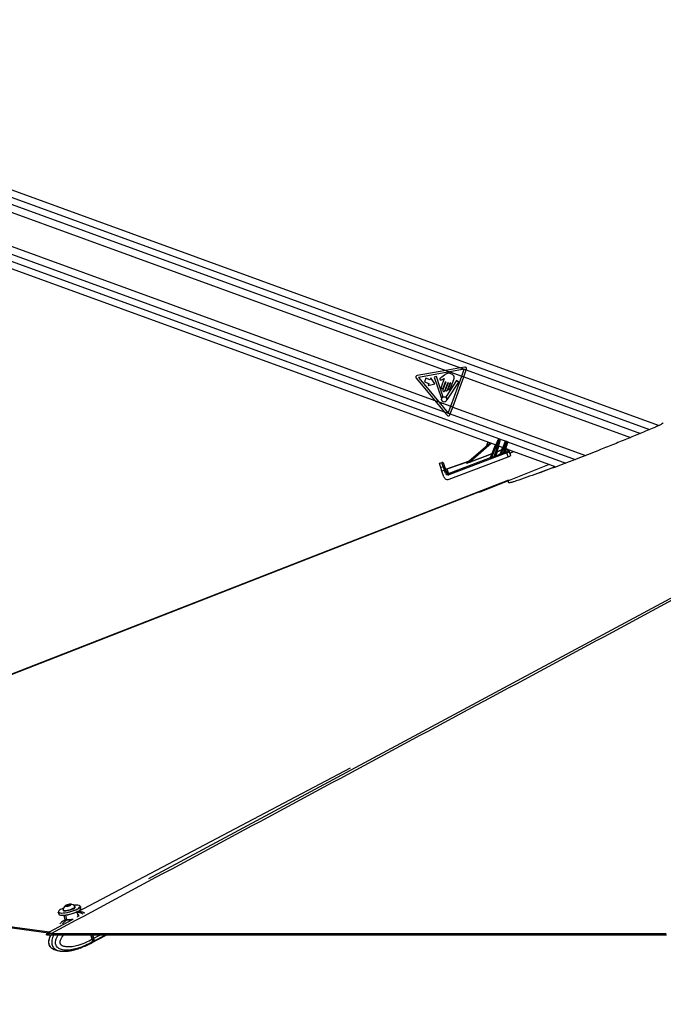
# Model space of a CAD drawing. Header units: millimetres. Extents: x 20 to 26560, y 40 to 17955.
# Tile 36 of 90: x 10994 to 11973, y 5765 to 7262. Entities that reach past the tile are written whole.
import ezdxf

# ---------------------------------------------------------------- set-up
doc = ezdxf.new("R2010")
doc.units = ezdxf.units.MM
doc.header["$LTSCALE"] = 2
doc.layers.add('COMPONENT_GEOMETRY', color=7, linetype='Continuous')
doc.styles.add('SLDTEXTSTYLE0', font='TXT', dxfattribs={"width": 0.75})
doc.dimstyles.new('SLDDIMSTYLE0', dxfattribs={"dimtxt": 150, "dimasz": 6.604, "dimexe": 0, "dimexo": 0.0625, "dimgap": 37.5, "dimtad": 0, "dimtih": 1, "dimtoh": 1, "dimdec": 1, "dimrnd": 1e-09, "dimzin": 12, "dimdsep": 46, "dimtxsty": 'SLDTEXTSTYLE0', "dimsah": 1, "dimcen": 0.09, "dimadec": 0, "dimazin": 3, "dimtfac": 1, "dimtdec": 1, "dimtofl": 0, "dimtmove": 0, "dimatfit": 3, "dimfxl": 1, "dimfrac": 2, "dimtolj": 1, "dimtzin": 12, "dimarcsym": 0})

# ---------------------------------------------------------------- blocks, each defined once
blk = doc.blocks.new('_D_4')
at = {"layer": 'COMPONENT_GEOMETRY', "color": 7}
for p, q in [((13862.7, 5870.3), (13344, 5870.3)), ((13350.4, 5870.3), (13350.4, 3933.6)), ((13050.3, 3903.2), (13004.6, 3903.2)), ((13004.6, 3903.2), (13004.6, 3665)), ((13650.5, 3903.2), (13696.2, 3903.2)), ((13696.2, 3903.2), (13696.2, 3665)), ((13004.6, 3665), (13050.3, 3665)), ((13696.2, 3665), (13650.5, 3665)), ((13350.4, 1504), (13350.4, 3440.6)), ((10307.8, 1504), (13356.7, 1504))]:
    blk.add_line(p, q, dxfattribs=at)
for points in [[(13350.4, 5870.3), (13349.4, 5863.7), (13351.4, 5863.7)], [(13350.4, 1504), (13351.4, 1510.6), (13349.4, 1510.6)]]:
    blk.add_solid(points, dxfattribs=at)
at = {"layer": 'COMPONENT_GEOMETRY', "color": 7, "char_height": 150, "attachment_point": 1, "style": 'SLDTEXTSTYLE0'}
for s, insert in [('7\'1.95"', (13050.3, 3858.4)), ('2183.2mm', (12858.1, 3634))]:
    blk.add_mtext(s, dxfattribs=dict(at, insert=insert))

msp = doc.modelspace()

# ---------------------------------------------------------------- linework, layer by layer
at = {"color": 7, "linetype": 'Continuous', "lineweight": 25}
for p, q in [((11965.41, 6644.67), (10269.34, 7262.09)), ((10237.65, 7154.44), (11718.21, 6615.47)), ((10608.08, 7105.16), (11642.23, 6728.7)), ((10598.63, 7056.65), (11625.32, 6682.9)), ((11642.23, 6728.7), (11598.32, 6720.82)), ((11648.3, 6726.5), (11600.27, 6717.88)), ((11664.08, 6732.63), (11642.23, 6728.7)), ((11642.23, 6728.7), (11648.3, 6726.5)), ((11669.9, 6730.37), (11648.3, 6726.5)), ((11648.3, 6726.5), (11666.12, 6720.01)), ((11670.71, 6733.82), (11664.08, 6732.63)), ((11664.08, 6732.63), (11672.99, 6729.38)), ((11666.12, 6720.01), (11669.9, 6730.37)), ((11669.17, 6718.9), (11672.99, 6729.38)), ((11672.99, 6729.38), (11673.43, 6730.59)), ((11596.88, 6716.86), (11625.32, 6682.9)), ((11600.27, 6717.88), (11631.41, 6680.68)), ((11611.39, 6716.72), (11609.35, 6711.12)), ((11609.35, 6711.12), (11616.23, 6708.61)), ((11618.27, 6714.22), (11611.39, 6716.72)), ((11619.4, 6717.32), (11618.27, 6714.22)), ((11625.18, 6708.53), (11619.4, 6717.32)), ((11627.72, 6719.51), (11624.17, 6718.29)), ((11624.17, 6718.29), (11634.71, 6687.56)), ((11637.56, 6689.56), (11627.72, 6719.51)), ((11639.54, 6716.34), (11634.72, 6703.09)), ((11639.79, 6721.41), (11635.89, 6718.38)), ((11641.77, 6711.2), (11637.31, 6698.96)), ((11637.94, 6701.92), (11641.37, 6711.34)), ((11640.53, 6697.79), (11644.99, 6710.03)), ((11645.39, 6709.88), (11641.59, 6699.45)), ((11658.38, 6713.14), (11642.67, 6688.79)), ((11644.41, 6698.42), (11648.5, 6709.66)), ((11645.04, 6685.31), (11661.63, 6711.04)), ((11648.9, 6709.51), (11645.91, 6701.29)), ((11648.72, 6700.27), (11654.07, 6714.94)), ((11649.42, 6674.13), (11666.12, 6720.01)), ((11652.47, 6673.02), (11669.17, 6718.9)), ((11661.63, 6711.04), (11658.38, 6713.14)), ((11666.12, 6720.01), (11669.17, 6718.9)), ((11616.23, 6708.61), (11615.1, 6705.52)), ((11615.1, 6705.52), (11625.18, 6708.53)), ((11625.32, 6682.9), (11639.62, 6665.82)), ((11625.32, 6682.9), (11631.41, 6680.68)), ((11631.41, 6680.68), (11645.63, 6663.7)), ((11631.41, 6680.68), (11649.42, 6674.13)), ((11639.62, 6665.82), (11648.65, 6662.53)), ((11639.62, 6665.82), (11644.04, 6660.54)), ((11645.63, 6663.7), (11649.42, 6674.13)), ((11648.65, 6662.53), (11652.47, 6673.02)), ((11649.42, 6674.13), (11652.47, 6673.02)), ((11648.2, 6661.27), (11648.65, 6662.53)), ((11706.08, 6619.88), (11703.8, 6613.93)), ((11710.47, 6596.3), (11720.94, 6622.22)), ((11721.88, 6621.88), (11711.42, 6596)), ((11715.75, 6597.78), (11723.4, 6621.33)), ((11724.34, 6620.99), (11717.41, 6599.65)), ((11720.94, 6622.22), (11721.12, 6622.67)), ((11722.39, 6623.24), (11721.88, 6621.88)), ((11723.4, 6621.33), (11721.88, 6621.88)), ((11722.39, 6623.24), (11723.88, 6622.69)), ((11723.4, 6621.33), (11723.88, 6622.69)), ((11724.49, 6621.44), (11724.34, 6620.99)), ((11724.97, 6601.84), (11732.3, 6619.97)), ((11733.24, 6619.63), (11726.09, 6601.95)), ((11729.51, 6603.31), (11734.64, 6619.12)), ((11732.3, 6619.97), (11732.48, 6620.42)), ((11733.75, 6620.99), (11733.24, 6619.63)), ((11734.64, 6619.12), (11733.24, 6619.63)), ((11733.75, 6620.99), (11735.12, 6620.49)), ((11734.64, 6619.12), (11735.12, 6620.49)), ((11735.73, 6619.24), (11735.58, 6618.78)), ((11673.58, 6587.82), (11709.33, 6618.7)), ((11719.93, 6604.81), (11718.06, 6599.04)), ((11719.77, 6605.25), (11726.91, 6607.95)), ((11719.93, 6604.81), (11719.77, 6605.25)), ((11727.08, 6607.51), (11719.93, 6604.81)), ((11722.09, 6614.06), (11728.9, 6611.58)), ((11724.68, 6601.56), (11727.08, 6607.51)), ((11727.08, 6607.51), (11726.91, 6607.95)), ((11735.58, 6618.78), (11731.06, 6604.86)), ((11731.59, 6604.11), (11734.13, 6605.07)), ((11732.78, 6610.16), (11809.5, 6582.24)), ((11734.8, 6603.32), (11734.13, 6605.07)), ((11735.89, 6606.12), (11735.03, 6608.59)), ((11737.61, 6607.4), (11738.47, 6604.93)), ((11738.47, 6604.93), (11740.48, 6599.18)), ((11742.89, 6604.41), (11745.4, 6605.57)), ((11631.91, 6587.54), (11635.69, 6588.86)), ((11635.92, 6588.19), (11635.69, 6588.86)), ((11643.4, 6578.87), (11676.61, 6590.44)), ((11645.91, 6571.82), (11710.18, 6596.04)), ((11734.8, 6603.32), (11646.57, 6570.07)), ((11646.92, 6563.15), (11736.97, 6597.09)), ((11678.82, 6589.82), (11712.44, 6602.49)), ((11678.99, 6589.38), (11678.82, 6589.82)), ((11712.61, 6602.05), (11678.99, 6589.38)), ((11710.17, 6596.03), (11710.18, 6596.04)), ((11710.18, 6596.04), (11712.61, 6602.05)), ((11712.61, 6602.05), (11712.44, 6602.49)), ((11718.04, 6599.01), (11724.69, 6601.51)), ((11736.97, 6597.09), (11734.8, 6603.32)), ((11632.14, 6586.88), (11631.91, 6587.54)), ((11635.92, 6588.19), (11632.14, 6586.88)), ((11634.19, 6580.99), (11632.14, 6586.88)), ((11634.19, 6580.99), (11637.97, 6582.31)), ((11636.04, 6575.69), (11634.19, 6580.99)), ((11637.97, 6582.31), (11635.92, 6588.19)), ((11639.82, 6577), (11636.04, 6575.69)), ((11639.09, 6566.93), (11636.04, 6575.69)), ((11638.23, 6587.63), (11638.45, 6587)), ((11638.45, 6587), (11640.5, 6581.11)), ((11641.36, 6572.58), (11639.82, 6577)), ((11640.5, 6581.11), (11641.74, 6577.58)), ((11641.74, 6577.58), (11643.28, 6573.16)), ((11643.55, 6578.59), (11645.91, 6571.82)), ((11673.43, 6587.74), (11674.5, 6588.67)), ((11692.97, 6543.43), (11799.46, 6585.89)), ((11737.34, 6561.49), (10253.13, 5981.73)), ((11646.57, 6570.07), (11645.91, 6571.82)), ((11737.34, 6561.12), (11737.34, 6561.49)), ((11737.34, 6558.19), (11737.34, 6560.24)), ((11496.61, 6123.81), (11081.4, 5904.74)), ((10252.44, 5979.97), (11037.87, 5873.22)), ((10253.13, 5981.73), (11039.21, 5874.9)), ((11064.47, 5914.28), (11065.57, 5915.38)), ((11065.57, 5915.38), (11068.86, 5916.36)), ((11065.88, 5914.2), (11065.57, 5915.38)), ((11069.96, 5915.13), (11066.67, 5914.15)), ((11068.86, 5916.36), (11071.06, 5916.24)), ((11069.24, 5914.92), (11068.86, 5916.36)), ((11071.06, 5916.24), (11069.96, 5915.13)), ((11052.47, 5904.63), (11053.26, 5901.63)), ((11059.75, 5908.39), (11059.94, 5907.68)), ((11066.67, 5914.15), (11064.47, 5914.28)), ((11078.31, 5912.53), (11078.12, 5913.24)), ((11082.48, 5900.64), (11081.28, 5905.17)), ((11082.79, 5904.09), (11085.04, 5905.28)), ((11087.1, 5910.56), (11086.31, 5913.55)), ((11060.98, 5899.81), (11062.54, 5893.91)), ((11034.76, 5870.29), (11034.59, 5871.46)), ((11036.41, 5870.29), (11034.76, 5870.29)), ((11040.4, 5874.58), (11039.21, 5874.9)), ((11104.06, 5863.65), (11102.31, 5870.29)), ((11103.06, 5857.91), (11126.51, 5870.29)), ((11106.31, 5864.89), (11104.88, 5870.29)), ((11106.71, 5865.04), (11105.33, 5870.29)), ((11705.73, 5870.29), (11694.17, 5870.29)), ((11884.07, 5870.29), (11872.83, 5870.29)), ((11093.26, 5853.07), (11100.41, 5856.52)), ((11100.41, 5856.51), (11102.58, 5857.66)), ((11103.58, 5859.09), (11103.45, 5859.02)), ((11105.57, 5860.14), (11103.58, 5859.09)), ((11104.06, 5863.64), (11106.15, 5864.74)), ((11104.06, 5863.65), (11104.06, 5863.64)), ((11044.31, 5849), (11044.07, 5849.11)), ((11083.13, 5849.32), (11079.9, 5848.34)), ((11085.4, 5850), (11083.13, 5849.32)), ((11092.49, 5852.88), (11088.38, 5851.27)), ((11093.24, 5853.12), (11093.42, 5853.12)), ((11093.46, 5853.15), (11093.42, 5853.12))]:
    msp.add_line(p, q, dxfattribs=at)
at = {"color": 8, "linetype": 'Continuous', "lineweight": 25}
for p, q in [((10272.33, 7250.12), (11951.71, 6638.77)), ((10272.69, 7239.13), (11664.08, 6732.63)), ((10250.55, 7160.63), (11733.02, 6620.97)), ((10259.44, 7168.24), (11639.62, 6665.82)), ((11672.99, 6729.38), (11937.87, 6632.96)), ((11669.17, 6718.9), (11922.61, 6626.64)), ((11652.47, 6673.02), (11854.65, 6599.42)), ((11648.65, 6662.53), (11838.84, 6593.29)), ((11735.67, 6620), (11824.26, 6587.75)), ((11711.39, 6617.95), (11678.82, 6589.82)), ((11712.44, 6602.49), (11717.76, 6615.63)), ((11722.57, 6613.88), (11719.77, 6605.25)), ((11726.91, 6607.95), (11728.45, 6611.74)), ((11733.54, 6609.89), (11731.71, 6604.24)), ((11675.97, 6589.89), (11643.55, 6578.59)), ((11784.54, 6573.12), (11808.41, 6582.63)), ((11065.5, 5893.81), (11063.84, 5900.11)), ((11082.79, 5904.09), (11081.72, 5903.51)), ((11039.21, 5874.9), (11074.26, 5893.72)), ((11106.15, 5864.74), (11104.69, 5870.29)), ((11106.11, 5860.43), (11124.8, 5870.29)), ((11106.71, 5865.04), (11116.66, 5870.29))]:
    msp.add_line(p, q, dxfattribs=at)
at = {"color": 8, "linetype": 'Continuous', "lineweight": 25, "flags": 128}
for points in [[(11190.35, 5956.09), (12564.4, 6694.25), (12764.13, 6801.55), (12963.87, 6908.85), (13163.62, 7016.15), (13363.38, 7123.46), (13477.81, 7184.92)], [(11052.9, 5904.79), (11052.93, 5904.74), (11053.8, 5904.1), (11055.29, 5903.68), (11057.37, 5903.49), (11059.93, 5903.56), (11062.87, 5903.86), (11066.07, 5904.39), (11069.41, 5905.13), (11072.75, 5906.05), (11075.94, 5907.11), (11078.86, 5908.26), (11081.38, 5909.46)], [(11082.79, 5904.09), (11081.63, 5904.03), (11081.59, 5904.03)], [(11106.31, 5864.89), (11106.31, 5864.89), (11106.3, 5864.86), (11106.27, 5864.82), (11106.22, 5864.78), (11106.15, 5864.74)]]:
    msp.add_lwpolyline(points, dxfattribs=at)
at = {"color": 7, "linetype": 'Continuous', "lineweight": 25, "flags": 128}
for points in [[(11737.34, 6561.88), (11006.05, 6276.22), (10293.31, 5997.81)], [(11064.29, 5913.61), (11065.71, 5913.67), (11067.44, 5913.97), (11069.22, 5914.47), (11070.78, 5915.09), (11071.88, 5915.73), (11072.36, 5916.3), (11072.13, 5916.72), (11071.24, 5916.91), (11069.82, 5916.85), (11068.09, 5916.55), (11066.31, 5916.05), (11064.75, 5915.43), (11063.65, 5914.78), (11063.17, 5914.21), (11063.4, 5913.8), (11064.29, 5913.61)], [(11085.86, 5913.53), (11085.83, 5913.8), (11085.3, 5914.54), (11084.12, 5915.07), (11082.32, 5915.37), (11079.99, 5915.43), (11077.23, 5915.25), (11076.12, 5915.12)], [(11081.77, 5909.09), (11079.18, 5907.86), (11076.19, 5906.68), (11072.92, 5905.59), (11069.51, 5904.66), (11066.1, 5903.9), (11062.82, 5903.35), (11059.81, 5903.04), (11057.19, 5902.98), (11055.07, 5903.17), (11053.53, 5903.6), (11052.65, 5904.25), (11052.47, 5904.63)], [(11060.57, 5911.02), (11058.41, 5910.07), (11056.12, 5908.86), (11054.36, 5907.67), (11053.22, 5906.56), (11052.74, 5905.57), (11052.9, 5904.79)], [(11053.26, 5901.63), (11053.44, 5901.25), (11054.32, 5900.6), (11055.86, 5900.17), (11057.98, 5899.98), (11060.6, 5900.04), (11063.61, 5900.35), (11066.89, 5900.9), (11070.3, 5901.66), (11073.72, 5902.6), (11076.98, 5903.68), (11079.97, 5904.86), (11082.56, 5906.09)], [(11082.37, 5905.72), (11079.84, 5904.51), (11076.93, 5903.36), (11073.73, 5902.3), (11070.4, 5901.38), (11067.06, 5900.64), (11063.86, 5900.11), (11060.91, 5899.81), (11058.35, 5899.75), (11056.28, 5899.93), (11054.79, 5900.35), (11054.58, 5900.45)], [(11059.75, 5908.7), (11059.86, 5908.17), (11060.61, 5907.73), (11061.98, 5907.51)], [(11059.94, 5907.68), (11060.05, 5907.46), (11060.8, 5907.02), (11062.17, 5906.8)], [(11061.98, 5907.51), (11063.87, 5907.54), (11066.13, 5907.82), (11068.6, 5908.31), (11071.09, 5908.99), (11073.42, 5909.81), (11075.43, 5910.7), (11076.95, 5911.6), (11077.87, 5912.44), (11078.14, 5913.16), (11077.97, 5913.51)], [(11062.17, 5906.8), (11064.05, 5906.83), (11066.31, 5907.1), (11068.78, 5907.6), (11071.28, 5908.28), (11073.61, 5909.1), (11075.61, 5909.99), (11077.13, 5910.89), (11078.06, 5911.73), (11078.32, 5912.45), (11078.31, 5912.53)], [(11086.31, 5913.55), (11086.32, 5913.52), (11086.17, 5912.58), (11085.34, 5911.5), (11083.85, 5910.32), (11081.77, 5909.09)], [(11082.56, 5906.09), (11084.64, 5907.32), (11086.13, 5908.5), (11086.96, 5909.59), (11087.11, 5910.52), (11087.1, 5910.56)], [(11034.59, 5871.46), (11037.38, 5872.96), (11040.4, 5874.58)], [(11034.76, 5870.29), (11038.64, 5870.29), (11054.16, 5870.29), (11061.92, 5870.29), (11077.44, 5870.29), (11085.19, 5870.29), (11100.71, 5870.29), (11108.47, 5870.29), (11116.23, 5870.29), (11131.75, 5870.29), (11139.51, 5870.29), (11155.02, 5870.29), (11162.78, 5870.29), (11178.3, 5870.29), (11186.06, 5870.29), (11201.58, 5870.29), (11209.33, 5870.29), (11217.09, 5870.29), (11232.61, 5870.29), (11240.37, 5870.29), (11255.89, 5870.29), (11263.65, 5870.29), (11279.16, 5870.29), (11286.92, 5870.29), (11294.68, 5870.29), (11310.2, 5870.29), (11317.96, 5870.29), (11333.48, 5870.29), (11341.23, 5870.29), (11356.75, 5870.29), (11364.51, 5870.29), (11372.27, 5870.29), (11387.79, 5870.29), (11395.55, 5870.29), (11411.06, 5870.29), (11418.82, 5870.29), (11434.34, 5870.29), (11442.1, 5870.29), (11449.86, 5870.29), (11465.37, 5870.29), (11473.13, 5870.29), (11488.65, 5870.29), (11496.41, 5870.29), (11511.93, 5870.29), (11519.69, 5870.29), (11535.2, 5870.29), (11542.96, 5870.29), (11550.72, 5870.29), (11566.24, 5870.29), (11574, 5870.29), (11589.51, 5870.29), (11597.27, 5870.29), (11612.79, 5870.29), (11620.55, 5870.29), (11628.31, 5870.29), (11643.83, 5870.29), (11651.59, 5870.29), (11667.1, 5870.29), (11674.86, 5870.29), (11690.38, 5870.29), (11698.14, 5870.29), (11705.9, 5870.29), (11721.41, 5870.29), (11729.17, 5870.29), (11744.69, 5870.29), (11752.45, 5870.29), (11767.97, 5870.29), (11775.73, 5870.29), (11783.48, 5870.29), (11799, 5870.29), (11806.76, 5870.29), (11822.28, 5870.29), (11830.04, 5870.29), (11845.55, 5870.29), (11853.31, 5870.29), (11868.83, 5870.29), (11876.59, 5870.29), (11884.35, 5870.29), (11899.87, 5870.29), (11907.62, 5870.29), (11923.14, 5870.29), (11930.9, 5870.29), (11946.42, 5870.29), (11954.18, 5870.29), (11961.94, 5870.29), (11977.45, 5870.29)], [(11042.37, 5872.24), (11046.25, 5872.24), (11061.76, 5872.24), (11077.28, 5872.24), (11085.04, 5872.24), (11100.56, 5872.24), (11108.32, 5872.24), (11116.08, 5872.24), (11131.59, 5872.24), (11139.35, 5872.24), (11154.87, 5872.24), (11162.63, 5872.24), (11178.15, 5872.24), (11185.9, 5872.24), (11193.66, 5872.24), (11209.18, 5872.24), (11216.94, 5872.24), (11232.46, 5872.24), (11240.22, 5872.24), (11255.73, 5872.24), (11263.49, 5872.24), (11279.01, 5872.24), (11286.77, 5872.24), (11294.53, 5872.24), (11310.04, 5872.24), (11317.8, 5872.24), (11333.32, 5872.24), (11341.08, 5872.24), (11356.6, 5872.24), (11364.36, 5872.24), (11372.12, 5872.24), (11387.63, 5872.24), (11395.39, 5872.24), (11410.91, 5872.24), (11418.67, 5872.24), (11434.19, 5872.24), (11441.94, 5872.24), (11449.7, 5872.24), (11465.22, 5872.24), (11472.98, 5872.24), (11488.5, 5872.24), (11496.26, 5872.24), (11511.77, 5872.24), (11519.53, 5872.24), (11535.05, 5872.24), (11542.81, 5872.24), (11550.57, 5872.24), (11566.08, 5872.24), (11573.84, 5872.24), (11589.36, 5872.24), (11597.12, 5872.24), (11612.64, 5872.24), (11620.4, 5872.24), (11628.15, 5872.24), (11643.67, 5872.24), (11651.43, 5872.24), (11666.95, 5872.24), (11674.71, 5872.24), (11690.23, 5872.24), (11697.98, 5872.24), (11705.74, 5872.24), (11721.26, 5872.24), (11729.02, 5872.24), (11744.54, 5872.24), (11752.3, 5872.24), (11767.81, 5872.24), (11775.57, 5872.24), (11783.33, 5872.24), (11798.85, 5872.24), (11806.61, 5872.24), (11822.12, 5872.24), (11829.88, 5872.24), (11845.4, 5872.24), (11853.16, 5872.24), (11868.68, 5872.24), (11876.44, 5872.24), (11884.19, 5872.24), (11899.71, 5872.24), (11907.47, 5872.24), (11922.99, 5872.24), (11930.75, 5872.24), (11946.26, 5872.24), (11954.02, 5872.24), (11961.78, 5872.24), (11977.3, 5872.24)], [(11330.53, 5870.29), (11324.24, 5870.29), (11316.48, 5870.29), (11308.72, 5870.29), (11293.2, 5870.29), (11285.44, 5870.29), (11282.58, 5870.29)], [(11102.82, 5857.79), (11104.51, 5858.86), (11106.11, 5860.43)]]:
    msp.add_lwpolyline(points, dxfattribs=at)
at = {"color": 7, "linetype": 'Continuous', "lineweight": 25}
msp.add_circle((11639.44, 6684.61), 4.08, dxfattribs=at)
for centre, radius, start, end in [((11671.14, 6731.42), 2.43, 339.99696, 100.17473), ((11598.75, 6718.43), 2.43, 100.17473, 219.93926), ((11641.57, 6711.27), 0.214, 339.99696, 159.99696), ((11645.19, 6709.95), 0.214, 339.99696, 159.99696), ((11648.7, 6709.59), 0.214, 339.99696, 159.99696), ((11636.33, 6702.5), 1.71, 159.99696, 339.99696), ((11638.92, 6698.37), 1.71, 159.99696, 339.99696), ((11643, 6698.94), 1.5, 159.99696, 339.99696), ((11647.32, 6700.78), 1.5, 159.99696, 339.99696), ((11635.09, 6687.69), 0.406, 198.93517, 324.66531), ((11639.44, 6684.61), 4.93, 115.12416, 144.66531), ((11637.18, 6689.43), 0.406, 295.12416, 18.19789), ((11643.01, 6688.57), 0.406, 147.17878, 227.96277), ((11639.44, 6684.61), 4.93, 9.96265, 47.96277), ((11644.7, 6685.53), 0.406, 189.96265, 327.17878), ((11645.91, 6662.1), 2.43, 219.93926, 339.99696), ((11718.96, 6615.32), 7.19, 66.00985, 73.98406), ((11722.05, 6622.3), 1, 69.99696, 157.99696), ((11721.42, 6614.42), 7.19, 66.00985, 73.98406), ((11723.54, 6621.75), 1, 341.99696, 69.99696), ((11730.31, 6613.07), 7.19, 66.00985, 73.98406), ((11733.41, 6620.05), 1, 69.99696, 157.99696), ((11732.66, 6612.21), 7.19, 66.00985, 73.98406), ((11734.78, 6619.55), 1, 341.99696, 69.99696), ((11719.76, 6605.28), 0.501, 163.2646, 289.80469), ((11720.76, 6608.74), 3.63, 245.92962, 254.06429), ((11728.35, 6611.19), 3.55, 246.08627, 253.90764), ((11726.92, 6607.96), 0.481, 288.82392, 337.82328), ((11731.49, 6604.64), 0.533, 171.34273, 281.0133), ((11731.54, 6604.72), 0.501, 163.2646, 289.80469), ((11735.74, 6606.74), 1.99, 19.66747, 111.04935), ((11736.6, 6604.26), 1.99, 19.66747, 111.04935), ((11636.35, 6586.97), 2, 19.21077, 109.21077), ((11710.03, 6596.48), 0.475, 288.23995, 337.76194), ((11710.03, 6596.5), 0.481, 288.82392, 337.82328), ((11727.43, 6602.61), 17.32, 202.43509, 203.38832), ((11713.88, 6605.74), 3.55, 246.08627, 253.90764), ((11712.45, 6602.51), 0.481, 288.82392, 337.82328), ((11731.13, 6604.04), 16.61, 202.17342, 203.26115), ((11717.88, 6599.49), 0.508, 165.20955, 287.93168), ((11717.89, 6599.51), 0.501, 163.2646, 289.80469), ((11724.52, 6602.02), 0.481, 288.82392, 337.82328), ((11724.5, 6601.98), 0.509, 291.74012, 336.9905), ((11739.93, 6607.46), 14.89, 201.72054, 203.13214), ((11742.83, 6608.59), 14.33, 201.59993, 203.12247), ((11636.59, 6586.33), 1.98, 19.72578, 109.71668), ((11638.64, 6580.44), 1.98, 19.72578, 109.71668), ((11643.89, 6566.82), 10.97, 101.33893, 111.82269), ((11642.75, 6580.76), 2, 199.21077, 289.21077), ((11642.84, 6580.44), 1.99, 199.66747, 291.04935), ((11673.32, 6588.13), 0.403, 285.8189, 310.72966), ((11674.39, 6589.06), 0.403, 285.8189, 310.72966), ((11645.43, 6562.4), 10.97, 101.33893, 111.82269), ((11070.11, 5906.35), 10.63, 42.36526, 82.18648), ((11070.11, 5906.35), 10.63, 127.37079, 167.192), ((11085.71, 5891.98), 13.43, 57.93113, 108.69142), ((11077.64, 5916.36), 11.65, 293.98077, 318.83584), ((11064.34, 5893.45), 1.21, 314.20172, 16.88816), ((11101.75, 5863.34), 5.25, 326.25749, 18.89203)]:
    msp.add_arc(centre, radius, start, end, dxfattribs=at)
at = {"color": 8, "linetype": 'Continuous', "lineweight": 25}
for centre, radius, start, end in [((11733.39, 6610.43), 0.511, 224.38903, 275.60488), ((11079.34, 5916.21), 7.05, 286.85656, 337.67336), ((11082.4, 5888.79), 15.31, 59.2585, 88.54224), ((11095.74, 5865.52), 10.15, 269.45202, 297.44105), ((11095.75, 5865.27), 9.92, 298.02265, 320.90321)]:
    msp.add_arc(centre, radius, start, end, dxfattribs=at)
at = {"color": 7, "linetype": 'Continuous', "lineweight": 25}
for centre, major_axis, ratio, start_param, end_param in [((11729.73, 6604.02), (1.32, 0.89), 0.1413197, 5.7955305, 6.1050657), ((11729.91, 6603.56), (1.8, 0.72), 0.1362995, 5.8607309, 6.1702661), ((11734.02, 6605.41), (1.87, 0.71), 0.177897, 4.7065772, 6.2785295), ((11734.71, 6603.57), (3.76, 1.36), 0.0660033, 4.710393, 6.2823453), ((11748.98, 6605.18), (9.36, 3.54), 0.177897, 2.2100101, 3.1369368), ((11680.26, 6590.33), (6.89, 2.7), 0.0588183, 2.9766642, 4.504268), ((11680.08, 6590.8), (6.57, 3.07), 0.0492954, 2.9686756, 4.4962794), ((11795.67, 6626.15), (102.89, 38.71), 0.0227344, 2.4518242, 2.5216581), ((11795.68, 6626.16), (102.88, 38.72), 0.0181876, 2.4518193, 2.5216531), ((11716.08, 6598.81), (1.32, 0.89), 0.1413197, 6.0198681, 6.1050657), ((11716.26, 6598.35), (1.8, 0.72), 0.1362995, 6.0850685, 6.1702661), ((11726.59, 6602.29), (1.92, 0.77), 0.1279519, 3.0195311, 3.2135318), ((11726.42, 6602.75), (1.45, 0.97), 0.1251415, 2.9604894, 3.1544901), ((11795.67, 6626.15), (102.89, 38.71), 0.0227344, 2.2607813, 2.3049304), ((11795.68, 6626.16), (102.88, 38.72), 0.0181876, 2.2607764, 2.3049254), ((11736.74, 6597.76), (3.74, 1.42), 0.177897, 4.7065772, 6.2785295), ((11639.91, 6576.74), (-1.97, 5.67), 0.0003891, 0.1882216, 1.5247934), ((11649.99, 6559.98), (-6.58, 18.89), 0.0141088, 6.1068705, 6.2831853), ((11678.55, 6590.18), (4.08, 1.57), 0.0595806, 2.7223571, 2.9772863), ((11644.76, 6568.9), (-2.05, 5.79), 0.976801, 1.5664132, 3.1619593), ((11645.13, 6573.9), (-1.36, 3.86), 0.976801, 1.5664132, 3.1619593), ((11645.17, 6573.81), (-0.71, 2), 0.9409984, 1.5674146, 3.1629607), ((11090.41, 5884.9), (-10.3, 19.16), 0.6744807, 5.9417184, 6.1856783), ((11090.41, 5884.9), (-10.01, 19.31), 0.6504785, 5.4901246, 5.9516406), ((11092.51, 5876.94), (-10.01, 19.31), 0.6504785, 3.1463233, 3.4182935), ((11101.97, 5864.77), (-2.76, 5.33), 0.651375, 3.4179561, 4.3805069)]:
    msp.add_ellipse(centre, major_axis=major_axis, ratio=ratio, start_param=start_param, end_param=end_param, dxfattribs=at)
at = {"color": 8, "linetype": 'Continuous', "lineweight": 25}
for centre, major_axis, ratio, start_param, end_param in [((11746.26, 6612.82), (11.23, 4.25), 0.177897, 2.8705189, 3.1369368), ((11746.96, 6610.98), (9.34, 3.59), 0.2225987, 2.7969828, 3.13447)]:
    msp.add_ellipse(centre, major_axis=major_axis, ratio=ratio, start_param=start_param, end_param=end_param, dxfattribs=at)
for points, knots in [([(13486.25, 7185.4), (13451.08, 7166.46), (13286.15, 7077.63), (12991, 6919.18), (12601.33, 6709.77), (12211.58, 6500.39), (11821.85, 6291), (11432.11, 6081.62), (11172.28, 5942.04), (11042.37, 5872.24)], [0, 0, 0, 0, 0.0432258, 0.2026879, 0.3621503, 0.5216127, 0.6810752, 0.8405376, 1, 1, 1, 1]), ([(11081.72, 5897.35), (11081.83, 5897.46), (11082.11, 5897.74), (11082.49, 5898.78), (11082.81, 5899.87), (11082.46, 5900.53), (11082.42, 5900.61)], [0, 0, 0, 0, 0.1143841, 0.2809726, 0.9121615, 1, 1, 1, 1]), ([(11082.19, 5901.72), (11082.4, 5901.61), (11083.19, 5901.19), (11083.67, 5899.94), (11083.39, 5898.83), (11083.28, 5898.36)], [0, 0, 0, 0, 0.1743403, 0.6540827, 1, 1, 1, 1]), ([(11055.1, 5887.15), (11055.51, 5887.57), (11056.2, 5888.26), (11056.94, 5888.81), (11057.23, 5889.03)], [0, 0, 0, 0, 0.5981255, 1, 1, 1, 1]), ([(11065.18, 5892.59), (11064.11, 5891.72), (11062.01, 5890.04), (11060.05, 5888.08), (11059.09, 5887.13)], [0, 0, 0, 0, 0.51345439, 1, 1, 1, 1]), ([(11072, 5892.78), (11071.87, 5892.77), (11070.48, 5892.62), (11067.93, 5892.61), (11066.06, 5892.59), (11065.18, 5892.59)], [0, 0, 0, 0, 0.0514709, 0.5546312, 1, 1, 1, 1]), ([(11065.5, 5893.81), (11066.34, 5893.8), (11068.12, 5893.79), (11071.5, 5893.85), (11074.06, 5893.91), (11075.22, 5894.16), (11075.33, 5894.18)], [0, 0, 0, 0, 0.303915, 0.645608, 0.9663272, 1, 1, 1, 1]), ([(11044.07, 5849.11), (11044.01, 5849.13), (11042.83, 5849.65), (11041.11, 5851.16), (11039.56, 5853.48), (11038.7, 5855.68), (11038.24, 5858.27), (11038.51, 5862.18), (11039.63, 5866.36), (11040.95, 5869), (11041.59, 5870.29)], [0, 0, 0, 0, 0.0116486, 0.208788, 0.3239465, 0.3740027, 0.4935277, 0.6198595, 0.8142403, 1, 1, 1, 1]), ([(11045.77, 5870.29), (11045.1, 5868.92), (11043.83, 5866.34), (11042.66, 5861.98), (11042.39, 5857.85), (11043.18, 5854.24), (11044.83, 5851.11), (11047.32, 5848.74), (11050.32, 5847.1), (11053.68, 5845.98), (11057.29, 5845.35), (11059.88, 5845.31), (11061.08, 5845.29)], [0, 0, 0, 0, 0.1104789, 0.208482, 0.3073581, 0.3809619, 0.4544675, 0.5631218, 0.6584853, 0.7561523, 0.8871447, 1, 1, 1, 1]), ([(11103.45, 5859.02), (11103.45, 5859.02), (11100.4, 5857.28), (11093.1, 5853.54), (11082.49, 5849.53), (11072.6, 5847.33), (11064.59, 5846.72), (11058.68, 5847.37), (11054.01, 5849.15), (11051.23, 5851.13), (11049.61, 5853.48), (11048.73, 5855.68), (11048.28, 5858.27), (11048.66, 5862.18), (11050.04, 5866.36), (11051.65, 5869), (11052.43, 5870.29)], [0, 0, 0, 0, 0.0000013, 0.1404117, 0.3301103, 0.4662859, 0.5649377, 0.672042, 0.7184572, 0.7746145, 0.8074187, 0.8216778, 0.8557258, 0.8917128, 0.9470843, 1, 1, 1, 1]), ([(11060.51, 5870.29), (11059.9, 5869.5), (11058.31, 5867.44), (11056.42, 5864.09), (11055.23, 5860.82), (11054.96, 5858.68), (11055.13, 5857.59), (11055.49, 5856.72), (11056.43, 5855.44), (11058.31, 5854.19), (11062.06, 5852.75), (11067.26, 5852.17), (11074.58, 5852.66), (11083.86, 5854.67), (11094.04, 5858.36), (11101.03, 5862.05), (11104.06, 5863.65)], [0, 0, 0, 0, 0.0400984, 0.1056152, 0.1485991, 0.168697, 0.1821291, 0.1877681, 0.2046542, 0.2463619, 0.2878063, 0.3935771, 0.4958669, 0.6403213, 0.8440352, 1, 1, 1, 1])]:
    msp.add_open_spline(points, degree=3, knots=knots, dxfattribs=at)
at = {"color": 7, "linetype": 'Continuous', "lineweight": 25}
for points, knots in [([(11654.07, 6714.94), (11654.34, 6715.88), (11654.86, 6717.66), (11654.13, 6720.45), (11652.29, 6722.54), (11649.83, 6723.84), (11647.17, 6724.52), (11644.37, 6724.41), (11641.91, 6723.12), (11640.49, 6721.98), (11639.79, 6721.41)], [0, 0, 0, 0, 0.13106022, 0.25102357, 0.3769161, 0.50135521, 0.62716094, 0.75065015, 0.87535654, 1, 1, 1, 1]), ([(11635.89, 6718.38), (11635.2, 6717.95), (11634.34, 6717.4), (11633.26, 6716.79), (11632.87, 6716.27), (11632.73, 6715.74), (11632.79, 6715.32), (11633.01, 6714.88), (11633.6, 6714.47), (11634.16, 6714.44), (11634.45, 6714.42)], [0, 0, 0, 0, 0.369532, 0.4622338, 0.5578405, 0.6537113, 0.7001721, 0.7470017, 0.8728446, 1, 1, 1, 1]), ([(11634.45, 6714.42), (11635.07, 6714.46), (11636.22, 6714.53), (11637.22, 6715.08), (11637.68, 6715.33)], [0, 0, 0, 0, 0.5468478, 1, 1, 1, 1]), ([(11637.68, 6715.33), (11637.93, 6715.53), (11638.43, 6715.91), (11638.98, 6716.2), (11639.25, 6716.34)], [0, 0, 0, 0, 0.5191471, 1, 1, 1, 1]), ([(11639.25, 6716.34), (11639.3, 6716.35), (11639.39, 6716.37), (11639.49, 6716.36), (11639.54, 6716.34), (11639.54, 6716.34)], [0, 0, 0, 0, 0.5139901, 0.9849014, 1, 1, 1, 1]), ([(11972.74, 6648.86), (11972.01, 6648.33), (11970.55, 6647.25), (11966.33, 6645.02), (11962.77, 6643.45), (11960.89, 6642.62)], [0, 0, 0, 0, 0.3219132, 0.6431267, 1, 1, 1, 1]), ([(11960.89, 6642.62), (11954.02, 6639.73), (11940.27, 6633.93), (11919.39, 6625.29), (11898.33, 6616.69), (11873.69, 6606.81), (11850.72, 6597.81), (11829.54, 6589.72), (11813.52, 6583.7), (11797.45, 6577.78), (11775.91, 6569.97), (11759.9, 6564.32), (11749.21, 6560.55)], [0, 0, 0, 0, 0.09938202, 0.19876028, 0.2987532, 0.3987406, 0.5467407, 0.62121735, 0.69569137, 0.77158852, 0.84749197, 1, 1, 1, 1]), ([(11729.51, 6603.31), (11729.68, 6603.44), (11730.1, 6603.77), (11730.55, 6604.26), (11730.85, 6604.59), (11730.94, 6604.69), (11730.96, 6604.72)], [0, 0, 0, 0, 0.2922663, 0.7286182, 0.93734, 1, 1, 1, 1]), ([(11731.59, 6604.11), (11731.56, 6604.09), (11731.45, 6604.01), (11731.05, 6603.74), (11730.43, 6603.32), (11729.88, 6603.07), (11729.65, 6602.96)], [0, 0, 0, 0, 0.0628274, 0.2676698, 0.6966282, 1, 1, 1, 1]), ([(11711.53, 6595.74), (11711.42, 6595.69), (11711.21, 6595.62), (11710.88, 6595.59), (11710.6, 6595.63), (11710.35, 6595.74), (11710.24, 6595.84), (11710.16, 6595.94), (11710.17, 6595.99), (11710.17, 6596.03)], [0, 0, 0, 0, 0.1677551, 0.3094261, 0.4421052, 0.5973632, 0.7692312, 0.8002226, 1, 1, 1, 1]), ([(11710.47, 6596.3), (11710.46, 6596.25), (11710.44, 6596.15), (11710.55, 6595.98), (11710.72, 6595.85), (11710.86, 6595.82), (11710.99, 6595.82), (11711.08, 6595.83), (11711.24, 6595.89), (11711.34, 6595.95), (11711.42, 6596)], [0, 0, 0, 0, 0.2158633, 0.4289558, 0.5802581, 0.6862162, 0.7010964, 0.8134316, 0.8319841, 1, 1, 1, 1]), ([(11715.75, 6597.78), (11715.92, 6597.92), (11716.39, 6598.31), (11716.86, 6598.9), (11717.21, 6599.36), (11717.35, 6599.54), (11717.38, 6599.6), (11717.39, 6599.62)], [0, 0, 0, 0, 0.2389524, 0.6746888, 0.8398778, 0.9571612, 1, 1, 1, 1]), ([(11718.04, 6599.01), (11718.03, 6598.99), (11717.99, 6598.95), (11717.81, 6598.79), (11717.35, 6598.41), (11716.7, 6597.9), (11716.09, 6597.6), (11715.87, 6597.49)], [0, 0, 0, 0, 0.0443469, 0.1614893, 0.3224146, 0.7494638, 1, 1, 1, 1]), ([(11726.23, 6601.61), (11726.11, 6601.57), (11725.87, 6601.48), (11725.48, 6601.41), (11725.1, 6601.4), (11724.8, 6601.46), (11724.73, 6601.49), (11724.69, 6601.51)], [0, 0, 0, 0, 0.1896653, 0.387972, 0.5975579, 0.804387, 1, 1, 1, 1]), ([(11724.97, 6601.79), (11724.99, 6601.77), (11725.04, 6601.73), (11725.17, 6601.69), (11725.31, 6601.67), (11725.42, 6601.68), (11725.61, 6601.71), (11725.83, 6601.79), (11726, 6601.9), (11726.09, 6601.95)], [0, 0, 0, 0, 0.20401801, 0.36836347, 0.40895504, 0.56256989, 0.60852773, 0.80270533, 1, 1, 1, 1]), ([(11737.34, 6561.87), (11737.34, 6561.87), (11737.34, 6561.94), (11737.34, 6561.71), (11737.34, 6561.49)], [0, 0, 0, 0, 0.0067382, 1, 1, 1, 1]), ([(11749.21, 6560.55), (11747.55, 6559.99), (11744.23, 6558.88), (11740.33, 6557.92), (11737.79, 6557.62), (11737.48, 6558), (11737.34, 6558.19)], [0, 0, 0, 0, 0.2596263, 0.5198623, 0.765905, 1, 1, 1, 1]), ([(11062.61, 5893.08), (11060.92, 5891.93), (11059.03, 5890.65), (11057.27, 5889.07), (11057.1, 5888.91)], [0, 0, 0, 0, 0.8978443, 1, 1, 1, 1]), ([(11065.18, 5892.59), (11064.99, 5892.59), (11064, 5892.59), (11062.67, 5892.62), (11061.91, 5892.72), (11062.33, 5893.04), (11062.53, 5893.2)], [0, 0, 0, 0, 0.0741364, 0.3871446, 0.7066899, 1, 1, 1, 1]), ([(11062.51, 5893.9), (11062.53, 5893.86), (11062.61, 5893.68), (11062.52, 5893.34), (11062.41, 5893.14), (11062.34, 5893.08), (11062.36, 5893.1), (11062.36, 5893.1)], [0, 0, 0, 0, 0.09141, 0.3885598, 0.6437485, 0.9218168, 1, 1, 1, 1]), ([(11062.6, 5893.92), (11062.58, 5893.91), (11062.43, 5893.78), (11063.15, 5893.82), (11064.36, 5893.81), (11065.32, 5893.81), (11065.5, 5893.81)], [0, 0, 0, 0, 0.0518476, 0.4791178, 0.9001548, 1, 1, 1, 1]), ([(11042.37, 5872.24), (11041.08, 5872.21), (11038.44, 5872.15), (11035.89, 5871.69), (11034.59, 5871.46)], [0, 0, 0, 0, 0.4896834, 1, 1, 1, 1]), ([(11041.08, 5870.29), (11040.67, 5869.48), (11039.84, 5867.82), (11038.89, 5865.23), (11038.13, 5862.6), (11037.79, 5860.03), (11037.86, 5857.54), (11038.38, 5855.24), (11039.33, 5853.27), (11040.55, 5851.75), (11042.01, 5850.37), (11043.21, 5849.47), (11043.99, 5849.11), (11044.06, 5849.08)], [0, 0, 0, 0, 0.1180636, 0.2408707, 0.3459948, 0.4508056, 0.548004, 0.639893, 0.7291846, 0.8080824, 0.8792516, 0.9892785, 1, 1, 1, 1]), ([(11104.06, 5863.64), (11104.19, 5863.01), (11104.46, 5861.76), (11104.23, 5860.21), (11103.83, 5859.41), (11103.59, 5859.11), (11103.58, 5859.09)], [0, 0, 0, 0, 0.350295, 0.700583, 0.9859267, 1, 1, 1, 1]), ([(11044.29, 5848.96), (11044.8, 5848.7), (11046.02, 5848.07), (11048.3, 5847.17), (11051.5, 5846.22), (11055.88, 5845.42), (11059.17, 5845.32), (11061.05, 5845.26)], [0, 0, 0, 0, 0.0943617, 0.2234981, 0.4101802, 0.6649805, 1, 1, 1, 1]), ([(11061.04, 5845.26), (11063.28, 5845.35), (11067.42, 5845.5), (11072.82, 5846.41), (11077.09, 5847.38), (11080.36, 5848.26), (11082.3, 5848.91), (11083.17, 5849.2)], [0, 0, 0, 0, 0.2895, 0.5340659, 0.7203456, 0.8749726, 1, 1, 1, 1]), ([(11085.4, 5850), (11085.74, 5850.15), (11086.4, 5850.45), (11087.41, 5850.89), (11088.05, 5851.16), (11088.34, 5851.26), (11088.38, 5851.27)], [0, 0, 0, 0, 0.320917, 0.6423854, 0.9503785, 1, 1, 1, 1]), ([(11092.49, 5852.88), (11092.71, 5852.96), (11093.15, 5853.14), (11093.46, 5853.22), (11093.45, 5853.18), (11093.44, 5853.17)], [0, 0, 0, 0, 0.3915315, 0.7822911, 1, 1, 1, 1])]:
    msp.add_open_spline(points, degree=3, knots=knots, dxfattribs=at)

# ---------------------------------------------------------------- dimensions: what is measured, and where the dimension line sits
at = {"layer": 'COMPONENT_GEOMETRY', "color": 7}
dim = msp.add_linear_dim(base=(13350.37, 1503.96), p1=(13865.23, 5870.29), p2=(10305.31, 1503.96), angle=90, dimstyle='SLDDIMSTYLE0', dxfattribs=at)
dim.commit()
dim.dimension.update_dxf_attribs({"geometry": '_D_4', "text_midpoint": (13350.37, 3687.12), "dimtype": 160})

doc.saveas('drawing.dxf')
